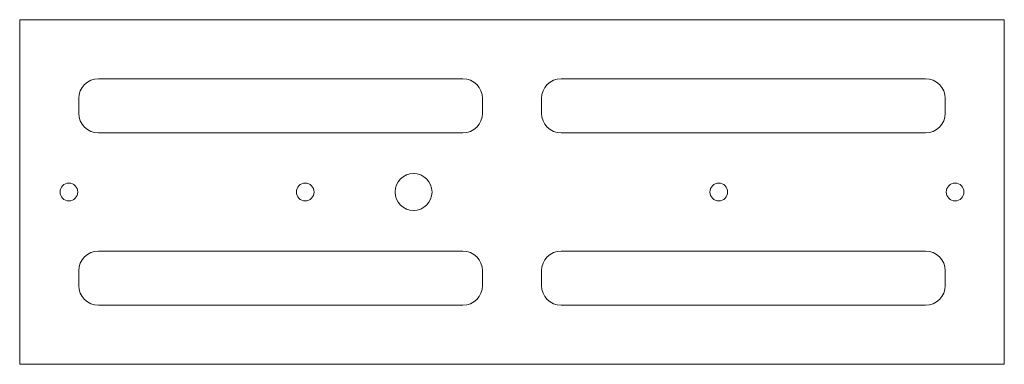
# Model space of a CAD drawing. Header units: inches. Extents: x 2.93 to 7.93, y 3.56 to 5.31.
import ezdxf

# ---------------------------------------------------------------- set-up
doc = ezdxf.new("R2010")
doc.units = ezdxf.units.IN
doc.header["$MEASUREMENT"] = 0

msp = doc.modelspace()

# ---------------------------------------------------------------- linework, layer by layer
at = {"color": 7, "linetype": 'Continuous', "lineweight": 15}
for p, q in [((2.9323, 5.3056), (7.9323, 5.3056)), ((2.9323, 3.5556), (2.9323, 5.3056)), ((7.9323, 5.3056), (7.9323, 3.5556)), ((3.3323, 5.0056), (5.1823, 5.0056)), ((5.6823, 5.0056), (7.5323, 5.0056)), ((3.2323, 4.8306), (3.2323, 4.9056)), ((5.2823, 4.9056), (5.2823, 4.8306)), ((5.5823, 4.8306), (5.5823, 4.9056)), ((7.6323, 4.9056), (7.6323, 4.8306)), ((5.1823, 4.7306), (3.3323, 4.7306)), ((7.5323, 4.7306), (5.6823, 4.7306)), ((3.3323, 4.1306), (5.1823, 4.1306)), ((5.6823, 4.1306), (7.5323, 4.1306)), ((3.2323, 3.9556), (3.2323, 4.0306)), ((5.2823, 4.0306), (5.2823, 3.9556)), ((5.5823, 3.9556), (5.5823, 4.0306)), ((7.6323, 4.0306), (7.6323, 3.9556)), ((5.1823, 3.8556), (3.3323, 3.8556)), ((7.5323, 3.8556), (5.6823, 3.8556)), ((7.9323, 3.5556), (2.9323, 3.5556))]:
    msp.add_line(p, q, dxfattribs=at)
for centre, radius in [((4.9323, 4.4306), 0.0938), ((3.1823, 4.4306), 0.045), ((4.3823, 4.4306), 0.045), ((6.4823, 4.4306), 0.045), ((7.6823, 4.4306), 0.045)]:
    msp.add_circle(centre, radius, dxfattribs=at)
for centre, start, end in [((3.3323, 4.9056), 90, 180), ((5.1823, 4.9056), 0, 90), ((5.6823, 4.9056), 90, 180), ((7.5323, 4.9056), 0, 90), ((3.3323, 4.8306), 180, 270), ((5.1823, 4.8306), 270, 0), ((5.6823, 4.8306), 180, 270), ((7.5323, 4.8306), 270, 0), ((3.3323, 4.0306), 90, 180), ((5.1823, 4.0306), 0, 90), ((5.6823, 4.0306), 90, 180), ((7.5323, 4.0306), 0, 90), ((3.3323, 3.9556), 180, 270), ((5.1823, 3.9556), 270, 0), ((5.6823, 3.9556), 180, 270), ((7.5323, 3.9556), 270, 0)]:
    msp.add_arc(centre, 0.1, start, end, dxfattribs=at)

doc.saveas('drawing.dxf')
